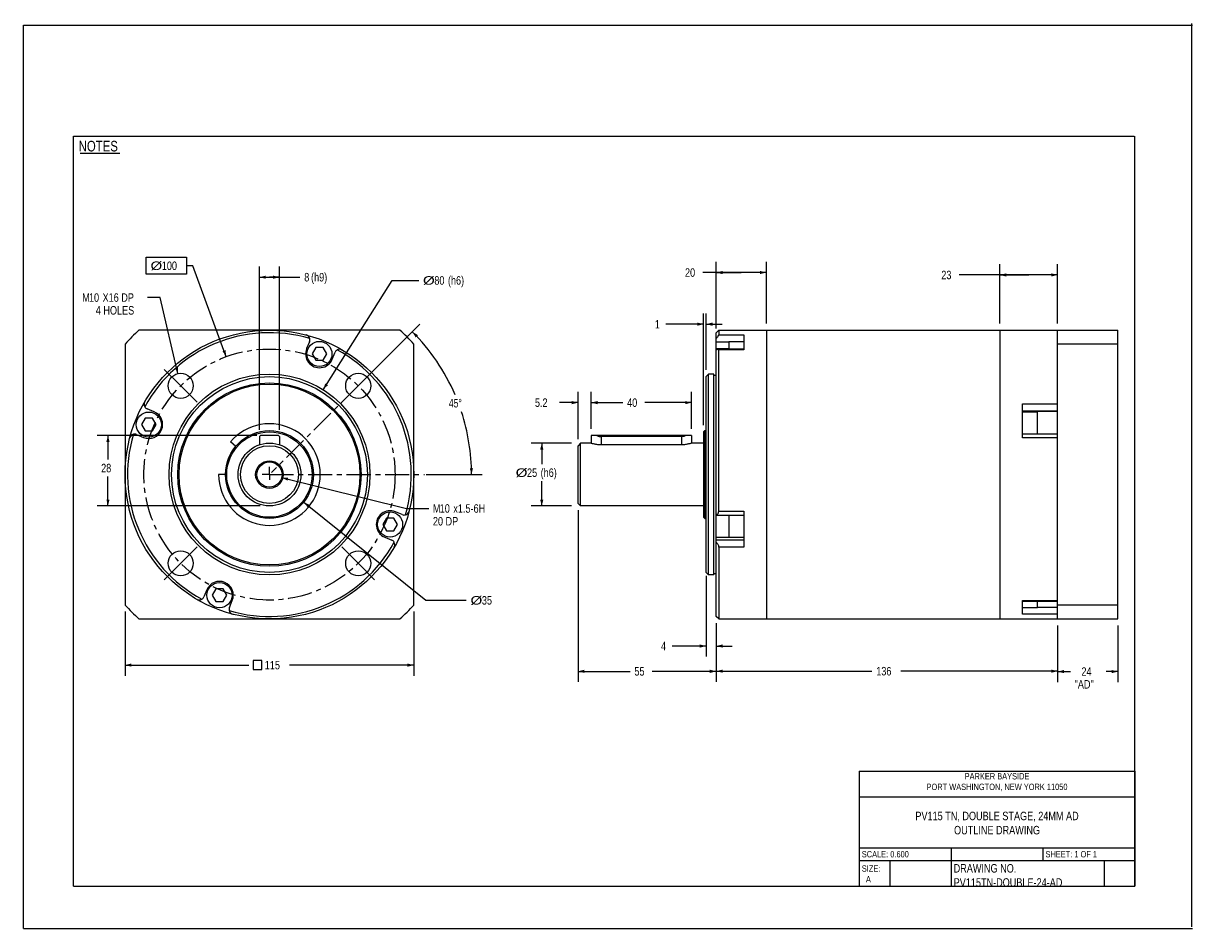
# Model space of a CAD drawing. Header units: millimetres. Extents: x 0 to 279, y 0 to 216.
import ezdxf

# ---------------------------------------------------------------- set-up
doc = ezdxf.new("R2010")
doc.units = ezdxf.units.MM
doc.header["$LTSCALE"] = 15.367
doc.linetypes.add('CENTER', pattern=[0.6, 0.375, -0.075, 0.075, -0.075])
doc.layers.get('0').update_dxf_attribs({"linetype": 'CONTINUOUS'})
doc.layers.add('DEFAULT_1', color=7, linetype='CENTER')
doc.styles.get("Standard").update_dxf_attribs({"font": 'txt', "width": 0.8})
doc.styles.add('TEXTSTYLE_1', font='txt', dxfattribs={"width": 0.8})
doc.dimstyles.new('DIMSTYLE_1', dxfattribs={"dimtxt": 2.032, "dimasz": 1.524, "dimexe": 0.18, "dimexo": 0.0625, "dimgap": 0.09, "dimtad": 0, "dimtih": 1, "dimtoh": 1, "dimlfac": 1.666667, "dimdsep": 46, "dimtxsty": 'STANDARD', "dimblk": '_FILLED', "dimblk1": '_FILLED', "dimblk2": '_FILLED', "dimcen": 0.09, "dimadec": 0, "dimazin": 0, "dimtp": 0.1, "dimtm": 0.1, "dimtfac": 1, "dimtofl": 0, "dimtmove": 0, "dimatfit": 3, "dimldrblk": '_FILLED', "dimfxl": 1, "dimtolj": 1, "dimarcsym": 0})
doc.dimstyles.new('DIMSTYLE_2', dxfattribs={"dimtxt": 2.032, "dimasz": 1.524, "dimexe": 0.18, "dimexo": 0.0625, "dimgap": 0.09, "dimtad": 0, "dimtih": 1, "dimtoh": 1, "dimdec": 1, "dimlfac": 1.666667, "dimdsep": 46, "dimtxsty": 'STANDARD', "dimblk": '_FILLED', "dimblk1": '_FILLED', "dimblk2": '_FILLED', "dimcen": 0.09, "dimadec": 0, "dimazin": 0, "dimtp": 0.5, "dimtm": 0.5, "dimtfac": 1, "dimtdec": 1, "dimtofl": 0, "dimtmove": 0, "dimatfit": 3, "dimldrblk": '_FILLED', "dimfxl": 1, "dimtolj": 1, "dimarcsym": 0})
doc.dimstyles.new('DIMSTYLE_3', dxfattribs={"dimtxt": 2.032, "dimasz": 1.524, "dimexe": 0.18, "dimexo": 0.0625, "dimgap": 0.09, "dimtad": 0, "dimtih": 1, "dimtoh": 1, "dimlfac": 1.666667, "dimdsep": 46, "dimtxsty": 'STANDARD', "dimblk": '_FILLED', "dimblk1": '_FILLED', "dimblk2": '_FILLED', "dimcen": 0.09, "dimadec": 0, "dimazin": 0, "dimtp": 0.1, "dimtm": 0.1, "dimtfac": 1, "dimtofl": 0, "dimtmove": 0, "dimatfit": 3, "dimldrblk": '_FILLED', "dimfxl": 1, "dimtolj": 1, "dimarcsym": 0})
doc.dimstyles.new('DIMSTYLE_4', dxfattribs={"dimtxt": 2.032, "dimasz": 1.524, "dimexe": 0.18, "dimexo": 0.0625, "dimgap": 0.09, "dimtad": 0, "dimtih": 1, "dimtoh": 1, "dimdec": 3, "dimlfac": 1.666667, "dimdsep": 46, "dimtxsty": 'STANDARD', "dimblk": '_FILLED', "dimblk1": '_FILLED', "dimblk2": '_FILLED', "dimcen": 0.09, "dimadec": 0, "dimazin": 0, "dimtp": 0.001, "dimtm": 0.001, "dimtfac": 1, "dimtdec": 3, "dimtofl": 0, "dimtmove": 0, "dimatfit": 3, "dimldrblk": '_FILLED', "dimfxl": 1, "dimtolj": 1, "dimarcsym": 0})
doc.dimstyles.new('DIMSTYLE_5', dxfattribs={"dimtxt": 2.032, "dimasz": 1.524, "dimexe": 0.18, "dimexo": 0.0625, "dimgap": 0.09, "dimtad": 0, "dimtih": 1, "dimtoh": 1, "dimdec": 3, "dimlfac": 1.666667, "dimdsep": 46, "dimtxsty": 'STANDARD', "dimblk": '_FILLED', "dimblk1": '_FILLED', "dimblk2": '_FILLED', "dimcen": 0.09, "dimadec": 0, "dimazin": 0, "dimtp": 0.001, "dimtm": 0.001, "dimtfac": 1, "dimtdec": 3, "dimtofl": 0, "dimtmove": 0, "dimatfit": 3, "dimldrblk": '_FILLED', "dimfxl": 1, "dimtolj": 1, "dimarcsym": 0})
doc.dimstyles.new('DIMSTYLE_6', dxfattribs={"dimtxt": 2.032, "dimasz": 1.524, "dimexe": 0.18, "dimexo": 0.0625, "dimgap": 0.09, "dimtad": 0, "dimtih": 1, "dimtoh": 1, "dimdec": 3, "dimlfac": 1.666667, "dimdsep": 46, "dimtxsty": 'STANDARD', "dimblk": '_FILLED', "dimblk1": '_FILLED', "dimblk2": '_FILLED', "dimcen": 0.09, "dimadec": 0, "dimazin": 0, "dimtm": 0.019, "dimtfac": 1, "dimtdec": 3, "dimtofl": 0, "dimtmove": 0, "dimatfit": 3, "dimldrblk": '_FILLED', "dimfxl": 1, "dimtolj": 1, "dimarcsym": 0})

# ---------------------------------------------------------------- blocks, each defined once
blk = doc.blocks.new('_FILLED')
at = {"color": 0, "linetype": 'BYBLOCK'}
blk.add_solid([(0, 0), (-1, 0.25), (-1, -0.25)], dxfattribs=at)
blk = doc.blocks.new('*D0')
at = {"color": 2, "linetype": 'CONTINUOUS'}
for p, q in [((132.55, 100.02), (132.55, 58.94)), ((165.55, 73.02), (165.55, 58.94)), ((132.55, 61.48), (144.99, 61.48)), ((165.55, 61.48), (150.27, 61.48))]:
    blk.add_line(p, q, dxfattribs=at)
at = {"color": 2, "linetype": 'CONTINUOUS', "xscale": 1.524, "yscale": 1.524, "zscale": 1.524, "rotation": 180}
blk.add_blockref('_FILLED', (132.55, 61.48), dxfattribs=at)
at = {"color": 2, "linetype": 'CONTINUOUS', "xscale": 1.524, "yscale": 1.524, "zscale": 1.524}
blk.add_blockref('_FILLED', (165.55, 61.48), dxfattribs=at)
at = {"color": 2, "linetype": 'CONTINUOUS', "width": 0.8}
blk.add_text('55', height=2.032, dxfattribs=at).set_placement((146.01, 60.46))
blk = doc.blocks.new('*D1')
at = {"color": 2, "linetype": 'CONTINUOUS'}
for p, q in [((83.9, 133.6), (94.74, 144.44)), ((96.27, 108.5), (109.62, 108.5))]:
    blk.add_line(p, q, dxfattribs=at)
for start, end in [(23.28, 45), (0, 18.1227)]:
    blk.add_arc((58.8, 108.5), 48.28, start, end, dxfattribs=at)
for points in [[(94.28, 141.81), (92.94, 142.64), (93.73, 141.28)], [(106.68, 110.02), (107.08, 108.5), (107.44, 110.03)]]:
    blk.add_solid(points, dxfattribs=at)
at = {"color": 2, "linetype": 'CONTINUOUS', "width": 0.755556}
blk.add_text('45%%d', height=2.032, dxfattribs=at).set_placement((101.67, 124.54))
blk = doc.blocks.new('*D2')
at = {"color": 2, "linetype": 'CONTINUOUS'}
for p, q in [((165.55, 143.42), (165.55, 159.32)), ((177.55, 144.59), (177.55, 159.32)), ((171.55, 156.78), (162.37, 156.78)), ((165.55, 156.78), (171.55, 156.78)), ((177.55, 156.78), (171.55, 156.78))]:
    blk.add_line(p, q, dxfattribs=at)
at = {"color": 2, "linetype": 'CONTINUOUS', "xscale": 1.524, "yscale": 1.524, "zscale": 1.524, "rotation": 180}
blk.add_blockref('_FILLED', (165.55, 156.78), dxfattribs=at)
at = {"color": 2, "linetype": 'CONTINUOUS', "xscale": 1.524, "yscale": 1.524, "zscale": 1.524}
blk.add_blockref('_FILLED', (177.55, 156.78), dxfattribs=at)
at = {"color": 2, "linetype": 'CONTINUOUS', "width": 0.8}
blk.add_text('20', height=2.032, dxfattribs=at).set_placement((158.1, 155.76))
blk = doc.blocks.new('*D3')
at = {"color": 2, "linetype": 'CONTINUOUS'}
for p, q in [((132.55, 116.99), (132.55, 128.23)), ((135.67, 119.39), (135.67, 128.23)), ((132.55, 125.69), (128.13, 125.69)), ((135.67, 125.69), (139.48, 125.69))]:
    blk.add_line(p, q, dxfattribs=at)
at = {"color": 2, "linetype": 'CONTINUOUS', "xscale": 1.524, "yscale": 1.524, "zscale": 1.524}
blk.add_blockref('_FILLED', (132.55, 125.69), dxfattribs=at)
at = {"color": 2, "linetype": 'CONTINUOUS', "xscale": 1.524, "yscale": 1.524, "zscale": 1.524, "rotation": 180}
blk.add_blockref('_FILLED', (135.67, 125.69), dxfattribs=at)
at = {"color": 2, "linetype": 'CONTINUOUS', "width": 0.8}
blk.add_text('5.2', height=2.032, dxfattribs=at).set_placement((122.24, 124.67))
blk = doc.blocks.new('*D4')
at = {"color": 2, "linetype": 'CONTINUOUS'}
for p, q in [((135.67, 119.39), (135.67, 128.23)), ((159.67, 119.39), (159.67, 128.23)), ((135.67, 125.69), (143.26, 125.69)), ((159.67, 125.69), (148.54, 125.69))]:
    blk.add_line(p, q, dxfattribs=at)
at = {"color": 2, "linetype": 'CONTINUOUS', "xscale": 1.524, "yscale": 1.524, "zscale": 1.524, "rotation": 180}
blk.add_blockref('_FILLED', (135.67, 125.69), dxfattribs=at)
at = {"color": 2, "linetype": 'CONTINUOUS', "xscale": 1.524, "yscale": 1.524, "zscale": 1.524}
blk.add_blockref('_FILLED', (159.67, 125.69), dxfattribs=at)
at = {"color": 2, "linetype": 'CONTINUOUS', "width": 0.8}
blk.add_text('40', height=2.032, dxfattribs=at).set_placement((144.27, 124.67))
blk = doc.blocks.new('*D5')
at = {"color": 2, "linetype": 'CONTINUOUS'}
for p, q in [((55.76, 117.8), (17.67, 117.8)), ((20.21, 117.8), (20.21, 112.08)), ((20.21, 101), (20.21, 108.02)), ((56.6, 101), (17.67, 101))]:
    blk.add_line(p, q, dxfattribs=at)
at = {"color": 2, "linetype": 'CONTINUOUS', "xscale": 1.524, "yscale": 1.524, "zscale": 1.524}
for p, rotation in [((20.21, 117.8), 90), ((20.21, 101), 270)]:
    blk.add_blockref('_FILLED', p, dxfattribs=dict(at, rotation=rotation))
at = {"color": 2, "linetype": 'CONTINUOUS', "width": 0.8}
blk.add_text('28', height=2.032, dxfattribs=at).set_placement((18.58, 109.04))
blk = doc.blocks.new('*D6')
at = {"color": 2, "linetype": 'CONTINUOUS'}
for p, q in [((56.4, 119.16), (56.4, 158.2)), ((61.2, 119.16), (61.2, 158.2)), ((56.4, 155.66), (58.8, 155.66)), ((61.2, 155.66), (58.8, 155.66)), ((58.8, 155.66), (66.1, 155.66))]:
    blk.add_line(p, q, dxfattribs=at)
at = {"color": 2, "linetype": 'CONTINUOUS', "xscale": 1.524, "yscale": 1.524, "zscale": 1.524, "rotation": 180}
blk.add_blockref('_FILLED', (56.4, 155.66), dxfattribs=at)
at = {"color": 2, "linetype": 'CONTINUOUS', "xscale": 1.524, "yscale": 1.524, "zscale": 1.524}
blk.add_blockref('_FILLED', (61.2, 155.66), dxfattribs=at)
at = {"color": 2, "linetype": 'CONTINUOUS', "width": 0.8}
for s, height, p in [('8', 2.03, (67.12, 154.65)), ('(h9)', 2.032, (68.74, 154.65))]:
    blk.add_text(s, height=height, dxfattribs=at).set_placement(p)
blk = doc.blocks.new('*D7')
at = {"color": 2, "linetype": 'CONTINUOUS'}
for p, q in [((162.55, 120.29), (162.55, 146.98)), ((163.15, 133.49), (163.15, 146.98)), ((162.55, 144.44), (153.54, 144.44)), ((163.15, 144.44), (166.96, 144.44))]:
    blk.add_line(p, q, dxfattribs=at)
at = {"color": 2, "linetype": 'CONTINUOUS', "xscale": 1.524, "yscale": 1.524, "zscale": 1.524}
blk.add_blockref('_FILLED', (162.55, 144.44), dxfattribs=at)
at = {"color": 2, "linetype": 'CONTINUOUS', "xscale": 1.524, "yscale": 1.524, "zscale": 1.524, "rotation": 180}
blk.add_blockref('_FILLED', (163.15, 144.44), dxfattribs=at)
at = {"color": 2, "linetype": 'CONTINUOUS', "width": 0.8}
blk.add_text('1', height=2.03, dxfattribs=at).set_placement((150.9, 143.42))
blk = doc.blocks.new('*D8')
at = {"color": 2, "linetype": 'CONTINUOUS'}
for p, q in [((66.98, 101.92), (96.15, 78.45)), ((96.15, 78.45), (105.84, 78.45))]:
    blk.add_line(p, q, dxfattribs=at)
at = {"color": 2, "linetype": 'CONTINUOUS', "xscale": 1.524, "yscale": 1.524, "zscale": 1.524, "rotation": 141.172478}
blk.add_blockref('_FILLED', (66.98, 101.92), dxfattribs=at)
at = {"color": 2, "linetype": 'CONTINUOUS'}
for s, width, p in [('%%c', 1.333333, (106.85, 77.43)), ('35', 0.8, (109.56, 77.43))]:
    blk.add_text(s, height=2.032, dxfattribs=dict(at, width=width)).set_placement(p)
blk = doc.blocks.new('*D9')
at = {"color": 2, "linetype": 'CONTINUOUS'}
for p, q in [((247.15, 72.42), (247.15, 58.88)), ((261.55, 72.42), (261.55, 58.88)), ((247.15, 61.42), (250.19, 61.42)), ((261.55, 61.42), (258.72, 61.42))]:
    blk.add_line(p, q, dxfattribs=at)
at = {"color": 2, "linetype": 'CONTINUOUS', "xscale": 1.524, "yscale": 1.524, "zscale": 1.524, "rotation": 180}
blk.add_blockref('_FILLED', (247.15, 61.42), dxfattribs=at)
at = {"color": 2, "linetype": 'CONTINUOUS', "xscale": 1.524, "yscale": 1.524, "zscale": 1.524}
blk.add_blockref('_FILLED', (261.55, 61.42), dxfattribs=at)
at = {"color": 2, "linetype": 'CONTINUOUS', "width": 0.8}
for s, p in [('24', (252.83, 60.41)), ('"AD"', (251.2, 57.36))]:
    blk.add_text(s, height=2.032, dxfattribs=at).set_placement(p)
blk = doc.blocks.new('*D10')
at = {"color": 2, "linetype": 'CONTINUOUS'}
for p, q in [((165.55, 73.02), (165.55, 58.98)), ((247.15, 72.42), (247.15, 58.98)), ((165.55, 61.52), (202.78, 61.52)), ((247.15, 61.52), (209.69, 61.52))]:
    blk.add_line(p, q, dxfattribs=at)
at = {"color": 2, "linetype": 'CONTINUOUS', "xscale": 1.524, "yscale": 1.524, "zscale": 1.524, "rotation": 180}
blk.add_blockref('_FILLED', (165.55, 61.52), dxfattribs=at)
at = {"color": 2, "linetype": 'CONTINUOUS', "xscale": 1.524, "yscale": 1.524, "zscale": 1.524}
blk.add_blockref('_FILLED', (247.15, 61.52), dxfattribs=at)
at = {"color": 2, "linetype": 'CONTINUOUS', "width": 0.8}
blk.add_text('136', height=2.032, dxfattribs=at).set_placement((203.8, 60.5))
blk = doc.blocks.new('*D11')
at = {"color": 2, "linetype": 'CONTINUOUS'}
for p, q in [((233.35, 144.59), (233.35, 158.74)), ((247.15, 144.59), (247.15, 158.74)), ((240.25, 156.2), (223.6, 156.2)), ((233.35, 156.2), (240.25, 156.2)), ((247.15, 156.2), (240.25, 156.2))]:
    blk.add_line(p, q, dxfattribs=at)
at = {"color": 2, "linetype": 'CONTINUOUS', "xscale": 1.524, "yscale": 1.524, "zscale": 1.524, "rotation": 180}
blk.add_blockref('_FILLED', (233.35, 156.2), dxfattribs=at)
at = {"color": 2, "linetype": 'CONTINUOUS', "xscale": 1.524, "yscale": 1.524, "zscale": 1.524}
blk.add_blockref('_FILLED', (247.15, 156.2), dxfattribs=at)
at = {"color": 2, "linetype": 'CONTINUOUS', "width": 0.8}
blk.add_text('23', height=2.032, dxfattribs=at).set_placement((219.34, 155.18))
blk = doc.blocks.new('*D12')
at = {"color": 2, "linetype": 'CONTINUOUS'}
for p, q in [((24.3, 75.74), (24.3, 60.43)), ((93.3, 75.74), (93.3, 60.43)), ((24.3, 62.97), (53.88, 62.97)), ((93.3, 62.97), (63.58, 62.97))]:
    blk.add_line(p, q, dxfattribs=at)
at = {"color": 2, "linetype": 'CONTINUOUS', "xscale": 1.524, "yscale": 1.524, "zscale": 1.524, "rotation": 180}
blk.add_blockref('_FILLED', (24.3, 62.97), dxfattribs=at)
at = {"color": 2, "linetype": 'CONTINUOUS', "xscale": 1.524, "yscale": 1.524, "zscale": 1.524}
blk.add_blockref('_FILLED', (93.3, 62.97), dxfattribs=at)
at = {"color": 2, "linetype": 'CONTINUOUS', "width": 0.8}
blk.add_text('115', height=2.032, dxfattribs=at).set_placement((57.69, 61.95))
blk = doc.blocks.new('*D13')
at = {"color": 2, "linetype": 'CONTINUOUS'}
for p, q in [((130.96, 116), (121.33, 116)), ((123.87, 116), (123.87, 110.99)), ((123.87, 101), (123.87, 106.93)), ((130.96, 101), (121.33, 101))]:
    blk.add_line(p, q, dxfattribs=at)
at = {"color": 2, "linetype": 'CONTINUOUS', "xscale": 1.524, "yscale": 1.524, "zscale": 1.524}
for p, rotation in [((123.87, 116), 90), ((123.87, 101), 270)]:
    blk.add_blockref('_FILLED', p, dxfattribs=dict(at, rotation=rotation))
at = {"color": 2, "linetype": 'CONTINUOUS'}
for s, width, p in [('%%c', 1.333333, (117.64, 107.94)), ('25', 0.8, (120.35, 107.94)), ('(h6)', 0.8, (123.6, 107.94))]:
    blk.add_text(s, height=2.032, dxfattribs=dict(at, width=width)).set_placement(p)
blk = doc.blocks.new('*D14')
at = {"color": 2, "linetype": 'CONTINUOUS'}
for p, q in [((61.71, 107.78), (91.54, 100.4)), ((91.54, 100.4), (96.85, 100.4))]:
    blk.add_line(p, q, dxfattribs=at)
at = {"color": 2, "linetype": 'CONTINUOUS', "xscale": 1.524, "yscale": 1.524, "zscale": 1.524, "rotation": 166.092579}
blk.add_blockref('_FILLED', (61.71, 107.78), dxfattribs=at)
at = {"color": 2, "linetype": 'CONTINUOUS', "width": 0.8}
for s, height, p in [('M', 2.03, (97.86, 99.38)), ('10', 2.032, (99.49, 99.38)), ('x1.5-6H', 2.032, (102.74, 99.38)), ('20 DP', 2.032, (97.86, 96.33))]:
    blk.add_text(s, height=height, dxfattribs=at).set_placement(p)
blk = doc.blocks.new('*D15')
at = {"color": 2, "linetype": 'CONTINUOUS'}
for p, q in [((32.66, 150.79), (29.69, 150.79)), ((36.91, 132.64), (32.66, 150.79))]:
    blk.add_line(p, q, dxfattribs=at)
at = {"color": 2, "linetype": 'CONTINUOUS', "xscale": 1.524, "yscale": 1.524, "zscale": 1.524, "rotation": 283.156062}
blk.add_blockref('_FILLED', (36.91, 132.64), dxfattribs=at)
at = {"color": 2, "linetype": 'CONTINUOUS', "width": 0.8}
for s, height, p in [('M', 2.03, (14.05, 149.78)), ('10', 2.032, (15.67, 149.78)), ('X16 DP', 2.032, (18.92, 149.78)), ('4 HOLES', 2.032, (17.3, 146.73))]:
    blk.add_text(s, height=height, dxfattribs=at).set_placement(p)
blk = doc.blocks.new('*D16')
at = {"color": 2, "linetype": 'CONTINUOUS'}
for p, q in [((40.5, 158.4), (38.97, 158.4)), ((48.47, 136.67), (40.5, 158.4))]:
    blk.add_line(p, q, dxfattribs=at)
at = {"color": 2, "linetype": 'CONTINUOUS', "xscale": 1.524, "yscale": 1.524, "zscale": 1.524, "rotation": 290.145529}
blk.add_blockref('_FILLED', (48.47, 136.67), dxfattribs=at)
at = {"color": 2, "linetype": 'CONTINUOUS'}
for s, width, p in [('%%c', 1.333333, (30.37, 157.38)), ('100', 0.8, (33.08, 157.38))]:
    blk.add_text(s, height=2.032, dxfattribs=dict(at, width=width)).set_placement(p)
blk = doc.blocks.new('*D17')
at = {"color": 2, "linetype": 'CONTINUOUS'}
for p, q in [((71.63, 128.78), (88.14, 154.88)), ((88.14, 154.88), (94.47, 154.88))]:
    blk.add_line(p, q, dxfattribs=at)
at = {"color": 2, "linetype": 'CONTINUOUS', "xscale": 1.524, "yscale": 1.524, "zscale": 1.524, "rotation": 237.684326}
blk.add_blockref('_FILLED', (71.63, 128.78), dxfattribs=at)
at = {"color": 2, "linetype": 'CONTINUOUS'}
for s, width, p in [('%%c', 1.333333, (95.49, 153.87)), ('80', 0.8, (98.2, 153.87)), ('(h6)', 0.8, (101.45, 153.87))]:
    blk.add_text(s, height=2.032, dxfattribs=dict(at, width=width)).set_placement(p)
blk = doc.blocks.new('*D18')
at = {"color": 2, "linetype": 'CONTINUOUS'}
for p, q in [((163.15, 84.27), (163.15, 64.99)), ((165.55, 72.04), (165.55, 64.99)), ((163.15, 67.53), (155, 67.53)), ((165.55, 67.53), (169.36, 67.53))]:
    blk.add_line(p, q, dxfattribs=at)
at = {"color": 2, "linetype": 'CONTINUOUS', "xscale": 1.524, "yscale": 1.524, "zscale": 1.524}
blk.add_blockref('_FILLED', (163.15, 67.53), dxfattribs=at)
at = {"color": 2, "linetype": 'CONTINUOUS', "xscale": 1.524, "yscale": 1.524, "zscale": 1.524, "rotation": 180}
blk.add_blockref('_FILLED', (165.55, 67.53), dxfattribs=at)
at = {"color": 2, "linetype": 'CONTINUOUS', "width": 0.8}
blk.add_text('4', height=2.03, dxfattribs=at).set_placement((152.36, 66.51))

msp = doc.modelspace()

# ---------------------------------------------------------------- linework, layer by layer
at = {"color": 7, "linetype": 'CONTINUOUS'}
for p, q in [((0, 0), (0, 215.9)), ((0, 215.9), (279.4, 215.9)), ((279.24655, 0.41431), (279.24655, 216.31431)), ((11.938, 10.16), (11.938, 189.36238)), ((11.938, 189.36238), (265.43, 189.36238)), ((265.57424, 10.16), (265.57424, 189.36238)), ((13.55318, 185.32161), (23.03317, 185.32161)), ((89.97919, 143.0027), (27.62536, 143.0027)), ((166.1511, 143.0027), (165.5511, 142.4027)), ((166.1511, 143.0027), (166.1511, 141.86831)), ((166.1511, 143.0027), (261.5511, 143.0027)), ((177.5511, 143.0027), (177.5511, 74.0027)), ((233.3511, 143.0027), (233.3511, 74.0027)), ((247.1511, 74.0027), (247.1511, 143.0027)), ((261.5511, 74.0027), (261.5511, 143.0027)), ((68.37993, 140.24854), (67.69319, 138.5906)), ((165.5511, 138.29641), (165.5511, 142.40265)), ((168.55141, 140.32774), (168.55141, 138.46361)), ((168.55141, 140.32774), (172.1511, 140.32774)), ((172.1511, 141.86831), (172.1511, 138.30004)), ((24.30227, 139.67962), (24.30227, 77.32579)), ((69.87597, 138.82774), (69.00995, 137.32774)), ((69.00995, 137.32774), (69.87597, 135.82775)), ((71.60802, 138.82774), (69.87597, 138.82774)), ((72.47404, 137.32774), (71.60802, 138.82774)), ((71.60802, 135.82775), (72.47404, 137.32774)), ((73.7908, 136.06489), (74.47754, 137.72283)), ((93.30227, 77.32579), (93.30227, 139.67962)), ((165.5511, 98.83371), (165.5511, 138.29632)), ((172.1511, 138.46361), (165.99082, 138.46361)), ((166.1511, 99.7285), (166.1511, 138.30004)), ((261.5511, 139.67962), (247.1511, 139.67962)), ((69.87597, 135.82775), (71.60802, 135.82775)), ((163.7511, 132.49985), (163.1511, 131.89985)), ((163.1511, 85.10555), (163.1511, 131.89985)), ((163.7511, 84.50555), (163.7511, 132.49985)), ((164.9511, 132.49985), (163.7511, 132.49985)), ((164.9511, 84.50583), (164.9511, 132.49957)), ((165.5511, 132.2027), (164.9511, 132.2027)), ((31.24009, 123.49123), (29.58214, 124.17797)), ((238.7511, 117.2769), (238.7511, 125.38348)), ((247.1511, 123.67754), (238.7511, 123.67754)), ((242.35079, 123.44242), (238.7511, 123.44242)), ((242.35079, 118.17171), (242.35079, 123.44242)), ((29.11121, 121.94242), (28.24518, 120.44243)), ((28.24518, 120.44243), (29.11121, 118.94243)), ((30.84325, 121.94242), (29.11121, 121.94242)), ((31.70928, 120.44243), (30.84325, 121.94242)), ((30.84325, 118.94243), (31.70928, 120.44243)), ((27.05643, 118.08037), (28.71437, 117.39362)), ((29.11121, 118.94243), (30.84325, 118.94243)), ((56.63027, 117.80269), (56.40167, 117.57409)), ((56.40167, 117.57409), (56.40167, 115.60833)), ((60.97367, 117.80269), (56.63027, 117.80269)), ((60.97367, 117.80269), (61.20227, 117.57409)), ((61.20227, 117.57409), (61.20227, 115.60833)), ((135.67157, 117.80269), (135.67157, 115.96535)), ((159.67152, 117.80269), (135.67157, 117.80269)), ((157.27122, 117.57409), (138.07187, 117.57409)), ((159.67152, 117.80269), (159.67152, 116.0027)), ((162.55122, 118.7027), (162.85122, 119.0027)), ((162.55122, 118.7027), (162.55122, 98.3027)), ((162.85122, 119.0027), (162.85122, 98.0027)), ((162.85122, 119.0027), (163.1511, 119.0027)), ((247.1511, 118.17171), (238.7511, 118.17171)), ((50.78367, 115.23111), (49.49184, 116.31508)), ((133.15122, 116.0027), (132.55122, 115.4027)), ((132.55122, 101.6027), (132.55122, 115.4027)), ((133.15122, 101.0027), (133.15122, 116.0027)), ((135.55122, 116.0027), (133.15122, 116.0027)), ((157.27122, 115.60833), (137.95122, 115.60833)), ((162.55122, 116.0027), (159.67122, 116.0027)), ((48.30227, 108.5027), (46.64837, 108.5027)), ((133.15122, 101.0027), (132.55122, 101.6027)), ((162.55122, 101.0027), (133.15122, 101.0027)), ((86.76129, 98.06298), (85.89527, 96.56298)), ((88.49334, 98.06298), (86.76129, 98.06298)), ((89.35936, 96.56298), (88.49334, 98.06298)), ((90.54811, 98.92504), (88.89017, 99.61178)), ((162.55122, 98.3027), (162.85122, 98.0027)), ((162.85122, 98.0027), (163.1511, 98.0027)), ((165.5511, 98.83369), (172.1511, 98.83369)), ((165.5511, 74.60275), (165.5511, 98.82446)), ((168.55141, 98.83369), (168.55141, 93.56299)), ((172.1511, 99.7285), (172.1511, 91.11395)), ((85.89527, 96.56298), (86.76129, 95.06298)), ((86.76129, 95.06298), (88.49334, 95.06298)), ((88.49334, 95.06298), (89.35936, 96.56298)), ((86.36446, 93.51418), (88.0224, 92.82743)), ((168.55141, 93.56299), (172.1511, 93.56299)), ((166.1511, 91.11395), (166.1511, 74.0027)), ((163.7511, 84.50555), (163.1511, 85.10555)), ((164.9511, 84.50555), (163.7511, 84.50555)), ((165.5511, 84.8027), (164.9511, 84.8027)), ((45.99652, 81.17766), (45.1305, 79.67766)), ((47.72857, 81.17766), (45.99652, 81.17766)), ((48.5946, 79.67766), (47.72857, 81.17766)), ((43.81375, 80.94052), (43.127, 79.28257)), ((45.1305, 79.67766), (45.99652, 78.17766)), ((47.72857, 78.17766), (48.5946, 79.67766)), ((49.22461, 76.75686), (49.91135, 78.41481)), ((238.7511, 75.1371), (238.7511, 78.41468)), ((238.7511, 78.26122), (247.1511, 78.26122)), ((242.35079, 76.67767), (242.35079, 78.26122)), ((45.99652, 78.17766), (47.72857, 78.17766)), ((242.35079, 76.67767), (238.7511, 76.67767)), ((261.5511, 77.32579), (247.1511, 77.32579)), ((27.62536, 74.0027), (89.97919, 74.0027)), ((166.1511, 74.0027), (165.5511, 74.6027)), ((166.1511, 74.0027), (261.5511, 74.0027)), ((11.938, 10.16), (265.43, 10.16)), ((0, 0), (279.4, 0))]:
    msp.add_line(p, q, dxfattribs=at)
at = {"color": 2, "linetype": 'CONTINUOUS'}
for p, q in [((29.35637, 156.36521), (29.35637, 160.42921)), ((29.35637, 160.42921), (38.97451, 160.42921)), ((38.97451, 160.42921), (38.97451, 156.36521)), ((38.97451, 156.36521), (29.35637, 156.36521)), ((199.74464, 37.58884), (265.58144, 37.58884)), ((199.74464, 37.58884), (199.74464, 10.15684)), ((265.58144, 37.58884), (265.58144, 10.15684)), ((199.74464, 31.49284), (265.58144, 31.49284)), ((199.74464, 19.30084), (265.58144, 19.30084)), ((221.69024, 19.30084), (221.69024, 10.15684)), ((243.63584, 19.30084), (243.63584, 16.25284)), ((199.74464, 16.25284), (265.58144, 16.25284)), ((207.05984, 16.25284), (207.05984, 10.15684)), ((258.26624, 16.25284), (258.26624, 10.15684)), ((199.74464, 10.15684), (265.58144, 10.15684))]:
    msp.add_line(p, q, dxfattribs=at)
at = {"color": 9, "linetype": 'CONTINUOUS'}
for p, q in [((165.5511, 140.24854), (168.55141, 140.24854)), ((166.1511, 141.86831), (172.1511, 141.86831)), ((165.5511, 138.5906), (168.55141, 138.5906)), ((172.1511, 138.30004), (166.1511, 138.30004)), ((238.7511, 125.38348), (247.1511, 125.38348)), ((238.7511, 123.68767), (247.1511, 123.68767)), ((138.07187, 117.57409), (138.07187, 115.60833)), ((157.27122, 117.57409), (157.27122, 115.60833)), ((247.1511, 117.2769), (238.7511, 117.2769)), ((166.1511, 99.7285), (172.1511, 99.7285)), ((165.5511, 93.51418), (172.1511, 93.51418)), ((172.1511, 92.82743), (165.5511, 92.82743)), ((172.1511, 91.11395), (166.1511, 91.11395)), ((238.7511, 78.41468), (247.1511, 78.41468)), ((247.1511, 76.75686), (242.35079, 76.75686)), ((247.1511, 75.1371), (238.7511, 75.1371))]:
    msp.add_line(p, q, dxfattribs=at)
at = {"color": 2, "linetype": 'CONTINUOUS'}
msp.add_lwpolyline([(54.89531, 61.95025), (57.01198, 61.95025), (57.01198, 64.06692), (54.89531, 64.06692), (54.89531, 61.95025)], dxfattribs=at)
at = {"color": 7, "linetype": 'CONTINUOUS'}
for centre, radius in [((58.80227, 108.5027), 34.5), ((70.74199, 137.32774), 2.99999), ((37.58907, 129.71591), 3), ((58.80227, 108.5027), 23.99715), ((58.80227, 108.5027), 23.39715), ((80.01547, 129.71591), 3), ((58.80227, 108.5027), 21.90285), ((58.80227, 108.5027), 21.60285), ((29.97723, 120.44243), 2.99999), ((58.80227, 108.5027), 10.5), ((58.80227, 108.5027), 10.2), ((58.80227, 108.5027), 7.5), ((58.80227, 108.5027), 6.9), ((58.80227, 108.5027), 3.3), ((58.80227, 108.5027), 3), ((87.62731, 96.56298), 2.99999), ((37.58907, 87.2895), 3), ((80.01547, 87.2895), 3), ((46.86255, 79.67766), 2.99999)]:
    msp.add_circle(centre, radius, dxfattribs=at)
for centre, radius, start, end in [((58.80227, 108.5027), 46.5, 132.1034489, 137.8965511), ((58.80227, 108.5027), 46.5, 42.1034489, 47.8965511), ((58.80227, 108.5027), 33.9, 73.4940913, 151.5061013), ((67.27128, 140.70776), 1.2, 14.3969443, 75.2664342), ((67.27128, 140.70776), 1.2, 337.5, 14.3752856), ((70.74199, 137.32774), 3.3, 157.5, 337.5), ((75.58619, 137.26361), 1.2, 120.6275079, 157.5), ((58.80227, 108.5027), 33.9, 343.4940913, 61.5061013), ((75.58619, 137.26361), 1.2, 59.7335658, 120.6082571), ((30.04136, 125.28663), 1.2, 149.7335658, 210.6082571), ((29.97723, 120.44243), 3.3, 247.5, 67.5), ((30.04136, 125.28663), 1.2, 210.6275079, 247.5), ((58.80227, 108.5027), 12.1539, 180, 140), ((58.80227, 108.5027), 33.9, 163.4940913, 241.5061013), ((26.59721, 116.97171), 1.2, 104.3969443, 165.2664342), ((26.59721, 116.97171), 1.2, 67.5, 104.3752856), ((87.62731, 96.56298), 3.3, 67.5, 247.5), ((91.00733, 100.03369), 1.2, 247.5, 284.3752856), ((91.00733, 100.03369), 1.2, 284.3969443, 345.2664342), ((58.80227, 108.5027), 33.9, 253.4940913, 331.5061013), ((87.56318, 91.71878), 1.2, 30.6275079, 67.5), ((87.56318, 91.71878), 1.2, 329.7335658, 30.6082571), ((46.86255, 79.67766), 3.3, 337.5, 157.5), ((42.01835, 79.74179), 1.2, 239.7335658, 300.6082571), ((42.01835, 79.74179), 1.2, 300.6275079, 337.5), ((58.80227, 108.5027), 46.5, 222.1034489, 227.8965511), ((50.33326, 76.29764), 1.2, 157.5, 194.3752856), ((50.33326, 76.29764), 1.2, 194.3969443, 255.2664342), ((58.80227, 108.5027), 46.5, 312.1034489, 317.8965511)]:
    msp.add_arc(centre, radius, start, end, dxfattribs=at)
for points, knots in [([(165.5511, 141.00613), (165.64087, 141.10747), (165.79673, 141.29067), (165.98827, 141.54208), (166.10146, 141.724), (166.1511, 141.82983), (166.1511, 141.86831)], [0, 0, 0, 0, 0.383921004, 0.683245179, 0.890902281, 1, 1, 1, 1]), ([(165.5511, 138.29641), (165.63481, 138.34609), (165.77681, 138.41722), (165.92977, 138.4668), (165.99302, 138.46402)], [0, 0, 0, 0, 0.613492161, 1, 1, 1, 1]), ([(165.99302, 138.46402), (165.99615, 138.46389), (166.04163, 138.46112), (166.13329, 138.4332), (166.1511, 138.3406), (166.1511, 138.30004)], [0, 0, 0, 0, 0.035917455, 0.520127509, 1, 1, 1, 1]), ([(137.04966, 117.80269), (137.15769, 117.75183), (137.37998, 117.66676), (137.72453, 117.59081), (137.95714, 117.57409), (138.07187, 117.57409)], [0, 0, 0, 0, 0.339551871, 0.673777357, 1, 1, 1, 1]), ([(158.29343, 117.80269), (158.18539, 117.75183), (157.96311, 117.66676), (157.61856, 117.59081), (157.38594, 117.57409), (157.27122, 117.57409)], [0, 0, 0, 0, 0.339551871, 0.673777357, 1, 1, 1, 1]), ([(137.95122, 115.60833), (137.79477, 115.60833), (137.48698, 115.61853), (137.04147, 115.66204), (136.63259, 115.72631), (136.27563, 115.80089), (135.98216, 115.87469), (135.76247, 115.93711), (135.62698, 115.97862), (135.56593, 115.998), (135.55122, 116.0027)], [0, 0, 0, 0, 0.192206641, 0.378025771, 0.549615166, 0.700459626, 0.825904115, 0.921309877, 0.981027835, 1, 1, 1, 1]), ([(159.67122, 116.0027), (159.65645, 115.99798), (159.59523, 115.97855), (159.45969, 115.93703), (159.24033, 115.87471), (158.94736, 115.80102), (158.59069, 115.72646), (158.18161, 115.66211), (157.73577, 115.61854), (157.42774, 115.60833), (157.27122, 115.60833)], [0, 0, 0, 0, 0.019048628, 0.078910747, 0.174151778, 0.299191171, 0.449980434, 0.621674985, 0.807697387, 1, 1, 1, 1]), ([(165.5511, 98.87138), (165.6445, 98.89844), (165.81941, 98.98197), (166.01665, 99.19158), (166.12899, 99.44992), (166.1511, 99.63622), (166.1511, 99.7285)], [0, 0, 0, 0, 0.259894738, 0.505116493, 0.753350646, 1, 1, 1, 1]), ([(165.5511, 92.32978), (165.64664, 92.23395), (165.81551, 92.0351), (166.00624, 91.71545), (166.1216, 91.40792), (166.1511, 91.20535), (166.1511, 91.11395)], [0, 0, 0, 0, 0.292977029, 0.561837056, 0.802115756, 1, 1, 1, 1])]:
    msp.add_open_spline(points, degree=3, knots=knots, dxfattribs=at)
at = {"layer": 'DEFAULT_1', "color": 7, "linetype": 'CENTER'}
for p, q in [((37.58907, 129.71591), (33.6717, 133.63328)), ((80.01547, 129.71591), (83.93285, 133.63328)), ((37.58907, 129.71591), (41.50644, 125.79853)), ((80.01547, 129.71591), (59.25536, 108.95579)), ((58.80227, 108.5027), (58.80227, 110.32214)), ((58.80227, 108.5027), (57.03142, 108.5027)), ((58.80227, 108.5027), (58.80227, 107.24976)), ((58.80227, 108.5027), (95.84227, 108.5027)), ((37.58907, 87.2895), (41.50644, 91.20687)), ((80.01547, 87.2895), (76.0981, 91.20687)), ((37.58907, 87.2895), (33.6717, 83.37213)), ((80.01547, 87.2895), (83.93285, 83.37213))]:
    msp.add_line(p, q, dxfattribs=at)
msp.add_circle((58.80227, 108.5027), 30, dxfattribs=at)

# ---------------------------------------------------------------- texts
at = {"color": 2, "linetype": 'CONTINUOUS', "width": 0.8}
msp.add_text('NOTES', height=2.54, dxfattribs=at).set_placement((13.21849, 185.71041))
at = {"color": 2, "linetype": 'CONTINUOUS', "insert": (232.66304, 37.16974), "char_height": 1.524, "width": 35.433, "attachment_point": 2, "style": 'TEXTSTYLE_1'}
msp.add_mtext('PARKER BAYSIDE\\PPORT WASHINGTON, NEW YORK 11050', dxfattribs=at)
at = {"color": 2, "linetype": 'CONTINUOUS'}
for s, insert, char_height, width, attachment_point in [('PV115 TN, DOUBLE STAGE, 24MM AD\\POUTLINE DRAWING', (232.66304, 27.93684), 2.032, 50.3936, 2), ('SCALE: 0.600', (200.35424, 18.53884), 1.524, 14.6304, 1), ('SHEET: 1 OF 1', (244.24544, 18.53884), 1.524, 15.8496, 1), ('SIZE:\\P  A', (200.35424, 15.10984), 1.524, 6.096, 1), ('DRAWING NO.\\PPV115TN-DOUBLE-24-AD', (222.29984, 15.42734), 2.032, 32.512, 1)]:
    msp.add_mtext(s, dxfattribs=dict(at, insert=insert, char_height=char_height, width=width, attachment_point=attachment_point))

# ---------------------------------------------------------------- dimensions: what is measured, and where the dimension line sits
for p1, p2, dimstyle, picture, middle in [((48.4701, 136.66733), (69.13445, 80.33808), 'DIMSTYLE_5', '*D16', (34.16544, 158.39721)), ((66.98216, 101.91943), (50.62238, 115.08597), 'DIMSTYLE_3', '*D8', (109.83526, 78.44564))]:
    dim = msp.add_diameter_dim_2p(p1=p1, p2=p2, dimstyle=dimstyle, dxfattribs=at)
    dim.commit()
    dim.dimension.update_dxf_attribs({"geometry": picture, "text_midpoint": middle, "dimtype": 163})
for base, p1, p2, dimstyle, picture, middle in [((177.5511, 156.77599), (165.5511, 143.41946), (177.5511, 144.5902), 'DIMSTYLE_1', '*D2', (159.72712, 156.77599)), ((247.1511, 156.19695), (233.3511, 144.5902), (247.1511, 144.5902), 'DIMSTYLE_1', '*D11', (220.96241, 156.19695)), ((163.1511, 144.4366), (162.55122, 120.2902), (163.1511, 133.48735), 'DIMSTYLE_1', '*D7', (151.71028, 144.4366)), ((135.67157, 125.68926), (132.55122, 116.9902), (135.67157, 119.39019), 'DIMSTYLE_1', '*D3', (124.67975, 125.68926)), ((159.67152, 125.69022), (135.67157, 119.39019), (159.67152, 119.39019), 'DIMSTYLE_1', '*D4', (145.89692, 125.69022)), ((165.5511, 67.5257), (163.1511, 84.26561), (165.5511, 72.03551), 'DIMSTYLE_4', '*D18', (153.1751, 67.5257)), ((93.30227, 62.96625), (24.30227, 75.73829), (93.30227, 75.73829), 'DIMSTYLE_1', '*D12', (60.12771, 62.96625)), ((247.1511, 61.51541), (165.5511, 73.0152), (247.1511, 72.4152), 'DIMSTYLE_1', '*D10', (206.23574, 61.51541))]:
    dim = msp.add_linear_dim(base=base, p1=p1, p2=p2, dimstyle=dimstyle, dxfattribs=at)
    dim.commit()
    dim.dimension.update_dxf_attribs({"geometry": picture, "text_midpoint": middle, "dimtype": 160})
for base, p1, p2, text, picture, middle in [((61.20227, 155.66234), (56.40167, 119.16159), (61.20227, 119.16159), '<>(h9)', '*D6', (71.18059, 155.66234)), ((261.5511, 61.42477), (247.1511, 72.4152), (261.5511, 72.4152), '<>\\P"AD"', '*D9', (254.45489, 59.90077))]:
    dim = msp.add_linear_dim(base=base, p1=p1, p2=p2, text=text, dimstyle='DIMSTYLE_1', dxfattribs=at)
    dim.commit()
    dim.dimension.update_dxf_attribs({"geometry": picture, "text_midpoint": middle, "dimtype": 160})
for p1, p2, text, dimstyle, picture, middle in [((71.630753, 128.783069), (45.973789, 88.222336), '<>(h6)', 'DIMSTYLE_6', '*D17', (101.717588, 154.884343)), ((36.90626, 132.63717), (38.27188, 126.79464), 'M<>X16 DP\\P4 HOLES', 'DIMSTYLE_5', '*D15', (21.36309, 149.26857)), ((61.71433, 107.78164), (55.89022, 109.22376), 'M<>x1.5-6H\\P20 DP', 'DIMSTYLE_5', '*D14', (105.99139, 98.87259))]:
    dim = msp.add_diameter_dim_2p(p1=p1, p2=p2, text=text, dimstyle=dimstyle, dxfattribs=at)
    dim.commit()
    dim.dimension.update_dxf_attribs({"geometry": picture, "text_midpoint": middle, "dimtype": 163})
dim = msp.add_angular_dim_2l(base=(103.40918, 126.97949), line1=((96.26833, 108.5027), (109.62444, 108.5027)), line2=((94.73897, 144.4394), (83.89942, 133.59985)), dimstyle='DIMSTYLE_2', dxfattribs=at)
dim.commit()
dim.dimension.update_dxf_attribs({"geometry": '*D1', "text_midpoint": (103.97367, 125.553), "dimtype": 162})
for base, p1, p2, angle, picture, middle in [((20.20698, 101.0027), (55.76198, 117.80269), (56.60095, 101.0027), 270, '*D5', (20.20698, 110.05164)), ((132.55122, 61.4771), (165.5511, 73.0152), (132.55122, 100.0152), 180, '*D0', (147.63072, 61.4771))]:
    dim = msp.add_linear_dim(base=base, p1=p1, p2=p2, angle=angle, dimstyle='DIMSTYLE_1', dxfattribs=at)
    dim.commit()
    dim.dimension.update_dxf_attribs({"geometry": picture, "text_midpoint": middle, "dimtype": 160})
dim = msp.add_linear_dim(base=(123.86759, 101.0027), p1=(130.96372, 116.0027), p2=(130.96372, 101.0027), angle=270, text='%%c<>(h6)', dimstyle='DIMSTYLE_4', dxfattribs=at)
dim.commit()
dim.dimension.update_dxf_attribs({"geometry": '*D13', "text_midpoint": (123.86759, 108.95925), "dimtype": 160})

doc.saveas('drawing.dxf')
